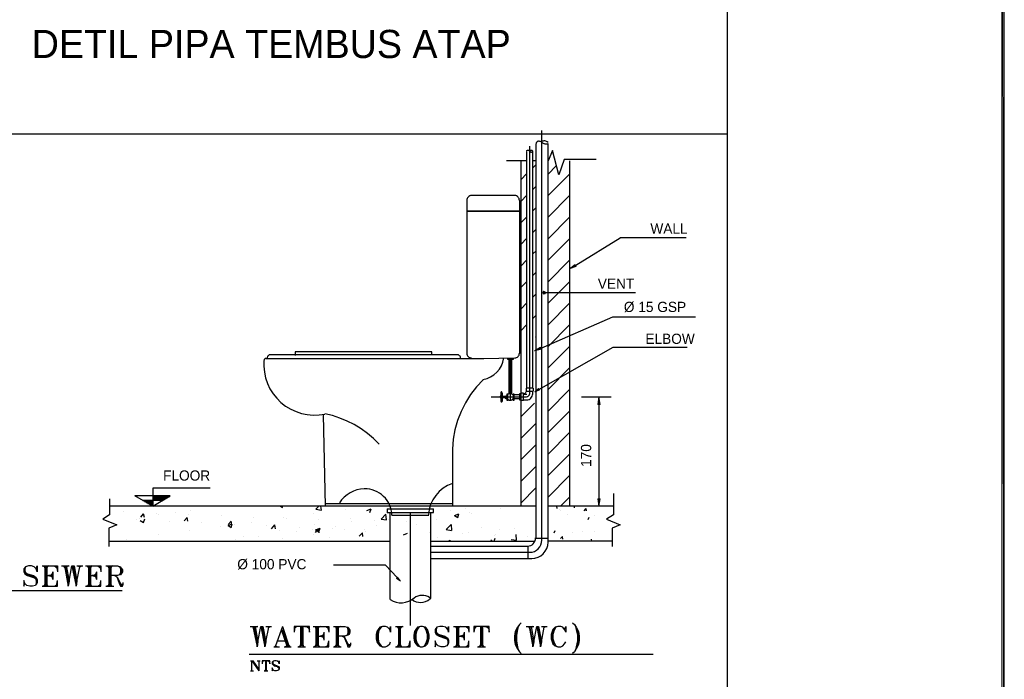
# Model space of a CAD drawing. Header units: millimetres. Extents: x 0 to 420, y 0 to 297.
# Tile 71 of 100: x 263 to 363, y 89 to 156. Entities that reach past the tile are written whole.
import ezdxf

# ---------------------------------------------------------------- set-up
doc = ezdxf.new("R2010")
doc.units = ezdxf.units.MM
for name, color, linetype in [('FILL_000000', 7, 'Continuous'), ('LINE_000000', 7, 'Continuous'), ('TEXT', 7, 'Continuous')]:
    doc.layers.add(name, color=color, linetype=linetype)

msp = doc.modelspace()

# ---------------------------------------------------------------- hatches: boundary and pattern name
at = {"layer": 'FILL_000000'}
h = msp.add_hatch(color=7, dxfattribs=at)
h.dxf.hatch_style = 1
h.paths.add_polyline_path([(363.3, 286.94), (363.05, 286.94), (363.3, 9.99), (363.3, 286.94)])
h = msp.add_hatch(color=7, dxfattribs=at)
h.dxf.hatch_style = 1
h.paths.add_polyline_path([(363.05, 286.94), (363.3, 9.99), (363.05, 9.99), (363.05, 286.94)])
h = msp.add_hatch(color=7, dxfattribs=at)
h.dxf.hatch_style = 1
h.paths.add_polyline_path([(319.57, 131.11), (319.45, 131.32), (318.9, 130.85), (319.57, 131.11)])
h = msp.add_hatch(color=7, dxfattribs=at)
h.dxf.hatch_style = 1
h.paths.add_polyline_path([(316.19, 128.52), (316.27, 128.44), (316.15, 128.44), (316.19, 128.52)])
h = msp.add_hatch(color=7, dxfattribs=at)
h.dxf.hatch_style = 1
h.paths.add_polyline_path([(316.15, 128.44), (316.19, 128.31), (316.27, 128.44), (316.15, 128.44)])
h = msp.add_hatch(color=7, dxfattribs=at)
h.dxf.hatch_style = 1
h.paths.add_polyline_path([(316.27, 128.57), (316.19, 128.52), (316.27, 128.44), (316.27, 128.57)])
h = msp.add_hatch(color=7, dxfattribs=at)
h.dxf.hatch_style = 1
h.paths.add_polyline_path([(316.19, 128.31), (316.27, 128.44), (316.27, 128.27), (316.19, 128.31)])
h = msp.add_hatch(color=7, dxfattribs=at)
h.dxf.hatch_style = 1
h.paths.add_polyline_path([(316.27, 128.44), (316.4, 128.52), (316.27, 128.57), (316.27, 128.44)])
h = msp.add_hatch(color=7, dxfattribs=at)
h.dxf.hatch_style = 1
h.paths.add_polyline_path([(316.44, 128.44), (316.27, 128.44), (316.4, 128.52), (316.44, 128.44)])
h = msp.add_hatch(color=7, dxfattribs=at)
h.dxf.hatch_style = 1
h.paths.add_polyline_path([(316.27, 128.44), (316.27, 128.27), (316.4, 128.31), (316.27, 128.44)])
h = msp.add_hatch(color=7, dxfattribs=at)
h.dxf.hatch_style = 1
h.paths.add_polyline_path([(316.4, 128.31), (316.44, 128.44), (316.27, 128.44), (316.4, 128.31)])
h = msp.add_hatch(color=7, dxfattribs=at)
h.dxf.hatch_style = 1
h.paths.add_polyline_path([(316.02, 122.64), (315.93, 122.85), (315.3, 122.47), (316.02, 122.64)])
h = msp.add_hatch(color=7, dxfattribs=at)
h.dxf.hatch_style = 1
h.paths.add_polyline_path([(315.81, 118.45), (315.72, 118.62), (315.34, 118.28), (315.81, 118.45)])
h = msp.add_hatch(color=7, dxfattribs=at)
h.dxf.hatch_style = 1
h.paths.add_polyline_path([(321.78, 117.01), (322.03, 117.01), (321.9, 117.77), (321.78, 117.01)])
h = msp.add_hatch(color=7, dxfattribs=at)
h.dxf.hatch_style = 1
h.paths.add_polyline_path([(321.78, 107.36), (322.03, 107.36), (321.9, 106.6), (321.78, 107.36)])
h = msp.add_hatch(color=7, dxfattribs=at)
h.dxf.hatch_style = 1
h.paths.add_polyline_path([(301.2, 99.23), (301.33, 99.36), (301.62, 98.93), (301.2, 99.23)])

# ---------------------------------------------------------------- linework, layer by layer
at = {"layer": 'LINE_000000', "lineweight": 25}
for p, q in [((316.06, 103.12), (316.06, 144.99)), ((51.86, 144.65), (335.03, 144.65)), ((314.54, 118.62), (314.54, 142.83)), ((315.13, 118.62), (315.13, 142.83)), ((315.47, 103.34), (315.47, 143.64)), ((316.65, 143.68), (316.65, 143.68)), ((316.7, 102.91), (316.7, 143.68)), ((317.16, 142.96), (316.7, 141.9)), ((317.8, 140.46), (317.16, 142.96)), ((314.54, 141.9), (312.46, 141.9)), ((313.9, 141.9), (313.9, 106.6)), ((315.47, 141.9), (315.13, 141.9)), ((316.7, 141.9), (316.7, 141.9)), ((318.35, 142.03), (317.8, 140.46)), ((321.61, 142.03), (318.35, 142.03)), ((318.9, 141.9), (318.9, 106.6)), ((315.13, 141.18), (315.47, 141.52)), ((316.7, 140.55), (317.54, 141.39)), ((313.9, 139.95), (314.54, 140.59)), ((316.7, 138.35), (318.9, 140.55)), ((315.13, 138.98), (315.47, 139.32)), ((308.4, 137.84), (308.4, 122.22)), ((313.31, 138.35), (308.91, 138.35)), ((313.82, 122.22), (313.82, 137.84)), ((313.9, 137.75), (314.54, 138.39)), ((316.7, 136.14), (318.9, 138.35)), ((315.13, 136.78), (315.47, 137.12)), ((313.9, 135.55), (314.54, 136.19)), ((316.7, 133.94), (318.9, 136.14)), ((315.13, 134.58), (315.47, 134.92)), ((313.9, 133.35), (314.54, 133.98)), ((316.7, 131.74), (318.9, 133.94)), ((319.53, 131.23), (324.06, 134.03)), ((330.79, 134.03), (324.06, 134.03)), ((313.9, 131.15), (314.54, 131.78)), ((315.13, 132.38), (315.47, 132.71)), ((316.7, 129.54), (318.9, 131.74)), ((315.13, 130.17), (315.47, 130.51)), ((313.9, 128.95), (314.54, 129.58)), ((316.7, 127.34), (318.9, 129.54)), ((315.13, 127.97), (315.47, 128.31)), ((316.44, 128.44), (316.61, 128.44)), ((316.61, 128.44), (325.63, 128.44)), ((313.9, 126.75), (314.54, 127.38)), ((316.7, 125.14), (318.9, 127.34)), ((315.13, 125.77), (315.47, 126.11)), ((315.98, 122.77), (323.3, 125.94)), ((323.3, 125.94), (331.77, 125.94)), ((313.9, 124.54), (314.54, 125.18)), ((316.7, 122.94), (318.9, 125.14)), ((315.43, 123.87), (315.47, 123.91)), ((315.76, 118.53), (323.34, 122.85)), ((316.7, 120.73), (318.9, 122.94)), ((323.34, 122.85), (330.92, 122.85)), ((287.87, 121.71), (310.13, 121.71)), ((307.42, 122.09), (288.29, 122.09)), ((304.84, 122.39), (290.87, 122.39)), ((290.87, 122.39), (290.87, 122)), ((304.84, 122.09), (304.84, 122.39)), ((310.05, 121.71), (313.31, 121.75)), ((312.59, 121.58), (312.59, 121.75)), ((312.72, 118.07), (312.72, 121.58)), ((312.84, 121.58), (312.84, 117.39)), ((313.01, 118.07), (313.01, 121.58)), ((316.7, 118.53), (318.9, 120.73)), ((311.87, 118.19), (311.87, 117.31)), ((311.87, 117.81), (311.87, 117.69)), ((312.04, 117.31), (312.04, 118.19)), ((312.38, 117.81), (312.04, 117.81)), ((312.38, 117.69), (312.04, 117.69)), ((312.5, 118.07), (312.5, 117.43)), ((312.59, 118.07), (312.5, 118.07)), ((312.59, 117.43), (312.59, 118.07)), ((313.14, 118.07), (313.14, 117.43)), ((313.22, 118.07), (313.14, 118.07)), ((313.22, 117.43), (313.22, 118.07)), ((313.82, 117.98), (313.22, 117.98)), ((313.82, 117.43), (313.82, 118.11)), ((313.82, 118.11), (313.94, 118.11)), ((314.2, 118.15), (313.94, 118.15)), ((314.2, 117.39), (314.2, 118.15)), ((314.2, 118.07), (314.2, 118.07)), ((314.2, 118.07), (314.54, 118.07)), ((315.17, 118.66), (314.45, 118.66)), ((314.54, 118.62), (314.54, 118.66)), ((315.13, 118.07), (315.13, 118.36)), ((315.17, 118.66), (315.17, 118.36)), ((316.7, 116.33), (318.9, 118.53)), ((320.12, 117.77), (323.13, 117.77)), ((312.5, 117.43), (312.59, 117.43)), ((313.14, 117.43), (313.22, 117.43)), ((313.82, 117.56), (313.22, 117.56)), ((313.94, 117.43), (313.82, 117.43)), ((313.9, 115.74), (315.3, 117.14)), ((314.2, 117.39), (313.94, 117.39)), ((314.2, 117.47), (314.54, 117.47)), ((314.2, 117.47), (314.2, 117.47)), ((321.9, 117.01), (321.9, 107.36)), ((293.71, 115.95), (293.92, 106.64)), ((316.7, 114.13), (318.9, 116.33)), ((313.9, 113.54), (315.47, 115.1)), ((316.7, 111.93), (318.9, 114.13)), ((313.9, 111.34), (315.47, 112.9)), ((306.96, 106.64), (306.96, 112.44)), ((316.7, 109.73), (318.9, 111.93)), ((313.9, 109.14), (315.47, 110.7)), ((316.7, 107.53), (318.9, 109.73)), ((278.09, 107.65), (274.49, 107.65)), ((276.31, 106.6), (274.49, 107.65)), ((282.19, 108.46), (276.31, 108.46)), ((313.9, 106.93), (315.47, 108.5)), ((323.38, 107.91), (323.38, 105.71)), ((277.33, 107.19), (275.25, 107.19)), ((275.29, 107.19), (276.31, 107.19)), ((275.46, 107.1), (276.31, 107.1)), ((275.63, 106.98), (276.31, 106.98)), ((275.8, 106.89), (276.31, 106.89)), ((276.01, 106.76), (276.31, 106.76)), ((276.18, 106.68), (276.31, 106.68)), ((276.31, 107.61), (278.05, 107.61)), ((276.31, 107.53), (277.83, 107.53)), ((276.31, 107.4), (277.66, 107.4)), ((276.31, 107.31), (277.49, 107.31)), ((293.92, 106.64), (306.96, 106.64)), ((306.96, 106.85), (293.96, 106.85)), ((317.97, 106.6), (318.9, 107.53)), ((315.47, 106.6), (271.91, 106.6)), ((273.35, 106.04), (273.35, 106.04)), ((275.08, 105.49), (275.38, 105.83)), ((275.46, 105.45), (275.38, 105.83)), ((276.69, 105.88), (276.69, 105.88)), ((276.94, 105.75), (276.94, 105.75)), ((278.6, 105.96), (278.6, 105.96)), ((279.99, 105.75), (279.99, 105.75)), ((280.12, 106.17), (280.12, 106.17)), ((282.24, 106.6), (282.24, 106.6)), ((283.25, 106.6), (283.25, 106.6)), ((283.34, 105.62), (283.34, 105.62)), ((289.35, 106.6), (289.56, 106.47)), ((289.56, 106.47), (289.6, 106.6)), ((292.78, 105.83), (292.78, 105.83)), ((292.99, 106.3), (293.29, 106.6)), ((292.99, 106.3), (293.54, 106.21)), ((293.54, 106.21), (293.5, 106.6)), ((295.99, 106.3), (295.99, 106.3)), ((298.2, 106.17), (298.62, 106.34)), ((298.49, 105.96), (298.62, 106.34)), ((299.64, 105.28), (300.14, 105.79)), ((300.19, 105.2), (300.14, 105.79)), ((300.27, 106.34), (305.01, 106.34)), ((300.27, 106.34), (300.27, 105.92)), ((305.01, 105.92), (300.27, 105.92)), ((300.52, 105.92), (300.52, 97.16)), ((304.5, 105.66), (300.74, 105.66)), ((302.6, 105.92), (302.6, 94.4)), ((302.81, 105.62), (302.81, 105.62)), ((304.67, 105.88), (304.67, 97.16)), ((305.01, 105.96), (305.01, 106.34)), ((306.75, 106.13), (306.75, 106.13)), ((307.13, 105.66), (307.59, 105.83)), ((307.13, 105.66), (307.47, 105.45)), ((307.47, 105.45), (307.59, 105.83)), ((308.31, 106.34), (308.31, 106.34)), ((308.69, 105.96), (308.69, 105.96)), ((308.91, 105.88), (308.91, 105.88)), ((311.87, 106.34), (311.87, 106.34)), ((323.34, 106.6), (316.7, 106.6)), ((317.63, 106.38), (317.58, 106.6)), ((317.84, 106.3), (317.84, 106.3)), ((317.92, 106.13), (317.92, 106.13)), ((318.73, 105.75), (318.73, 105.75)), ((319.41, 106.43), (319.41, 106.6)), ((320.38, 106.13), (320.59, 106.38)), ((320.63, 106.13), (320.59, 106.38)), ((321.39, 105.62), (321.39, 105.62)), ((274.66, 105.2), (274.66, 105.2)), ((275, 105.33), (275, 105.33)), ((275.04, 105.16), (275.38, 104.94)), ((275.38, 104.94), (275.51, 105.33)), ((278, 105.07), (278, 105.07)), ((279.53, 105.11), (279.82, 105.45)), ((279.91, 105.07), (279.82, 105.45)), ((281.31, 104.9), (281.31, 104.9)), ((284.01, 104.73), (284.31, 105.07)), ((284.01, 104.65), (284.44, 104.82)), ((284.01, 104.65), (284.31, 104.44)), ((284.4, 104.69), (284.31, 105.07)), ((284.31, 104.44), (284.44, 104.82)), ((284.65, 104.77), (284.65, 104.77)), ((286.43, 104.99), (286.43, 104.99)), ((286.64, 105.45), (286.64, 105.45)), ((287.95, 104.65), (287.95, 104.65)), ((288.46, 104.31), (288.8, 104.69)), ((288.84, 104.31), (288.8, 104.69)), ((289.64, 105.41), (289.64, 105.41)), ((289.98, 105.33), (289.98, 105.33)), ((292.86, 104.73), (292.86, 104.73)), ((293.29, 105.2), (293.29, 105.2)), ((296.5, 105.37), (296.5, 105.37)), ((296.63, 105.03), (296.63, 105.03)), ((298.92, 105.11), (298.92, 105.11)), ((299.13, 104.65), (299.13, 104.65)), ((299.64, 105.28), (300.19, 105.2)), ((300.44, 105.28), (300.44, 105.28)), ((302.26, 105.03), (302.26, 105.03)), ((303.28, 104.77), (303.28, 104.77)), ((305.27, 105.24), (305.27, 105.24)), ((320.8, 105.24), (320.89, 105.49)), ((271.82, 104.35), (271.82, 102.49)), ((276.86, 103.67), (276.86, 103.67)), ((280.04, 104.1), (280.04, 104.1)), ((283.21, 104.52), (283.21, 104.52)), ((289.26, 104.1), (289.26, 104.1)), ((291.04, 104.06), (291.04, 104.06)), ((291.3, 104.48), (291.3, 104.48)), ((292.61, 104.27), (292.61, 104.27)), ((292.69, 103.76), (292.69, 103.76)), ((292.95, 104.18), (293.41, 104.35)), ((292.95, 103.93), (293.24, 104.31)), ((292.95, 104.18), (293.29, 103.97)), ((293.33, 103.89), (293.24, 104.31)), ((293.29, 103.97), (293.41, 104.35)), ((294.64, 104.35), (294.64, 104.35)), ((294.98, 104.56), (294.98, 104.56)), ((295.91, 104.22), (295.91, 104.22)), ((297.39, 103.55), (297.73, 103.89)), ((297.77, 103.51), (297.73, 103.89)), ((297.94, 104.22), (297.94, 104.22)), ((298.03, 104.01), (298.03, 104.01)), ((301.92, 103.67), (302.34, 103.84)), ((304.59, 103.93), (304.59, 103.93)), ((306.28, 104.22), (306.83, 104.14)), ((306.62, 104.61), (306.62, 104.61)), ((307.93, 103.8), (307.93, 103.8)), ((308.61, 103.89), (308.61, 103.89)), ((309.92, 104.48), (309.92, 104.48)), ((311.23, 103.63), (311.23, 103.63)), ((311.28, 103.67), (311.28, 103.67)), ((311.78, 104.27), (311.78, 104.27)), ((313.27, 104.35), (313.27, 104.35)), ((313.48, 103.12), (313.44, 103.72)), ((317.33, 103.89), (317.42, 104.14)), ((319.24, 103.93), (319.24, 103.93)), ((320.17, 104.06), (320.17, 104.06)), ((321.48, 104.01), (321.48, 104.01)), ((323.26, 104.35), (323.26, 102.49)), ((271.82, 103.04), (300.52, 103.04)), ((273.6, 103.21), (273.6, 103.21)), ((284.78, 103.25), (284.78, 103.25)), ((285.62, 103.51), (285.62, 103.51)), ((287.1, 103.55), (287.1, 103.55)), ((289.56, 103.34), (289.56, 103.34)), ((294.39, 103.38), (294.39, 103.38)), ((304.67, 103.04), (315.38, 103.04)), ((305.44, 103.42), (305.44, 103.42)), ((307.64, 103.08), (307.64, 103.08)), ((310.85, 103.17), (311.02, 103.04)), ((311.19, 103.04), (311.28, 103.34)), ((312.93, 103.21), (313.48, 103.12)), ((314.58, 103.51), (314.58, 103.51)), ((315.47, 103.34), (316.7, 103.34)), ((323.26, 103.04), (316.74, 103.04)), ((317.97, 103.29), (318.18, 103.51)), ((318.22, 103.25), (318.18, 103.51)), ((321.18, 103.04), (321.14, 103.25)), ((321.18, 103.12), (321.18, 103.12)), ((304.67, 102.53), (314.62, 102.53)), ((304.67, 101.9), (314.83, 101.9)), ((314.62, 102.53), (314.62, 101.26)), ((300.1, 100.58), (294.77, 100.58)), ((301.29, 99.31), (300.1, 100.58)), ((304.67, 101.26), (315.04, 101.26)), ((265.09, 100.5), (265.3, 100.41)), ((265.22, 100.5), (265.3, 100.29)), ((265.3, 100.5), (265.3, 98.42)), ((265.39, 100.41), (265.39, 98.51)), ((265.51, 100.5), (265.51, 98.42)), ((265.6, 100.5), (265.51, 100.29)), ((265.68, 100.5), (265.51, 100.41)), ((266.11, 100.5), (266.57, 100.41)), ((266.11, 99.91), (266.11, 99.1)), ((266.28, 100.5), (266.57, 100.29)), ((266.4, 100.5), (266.57, 100.2)), ((266.49, 100.5), (266.57, 99.91)), ((267, 100.5), (267.76, 100.5)), ((267.08, 100.5), (267.38, 100.41)), ((267.17, 100.5), (267.38, 100.29)), ((267.59, 100.5), (267.46, 100.29)), ((267.67, 100.5), (267.46, 100.41)), ((268.05, 100.5), (268.27, 100.5)), ((268.56, 100.5), (269.16, 100.5)), ((269.54, 100.5), (269.75, 100.41)), ((269.66, 100.5), (269.75, 100.29)), ((269.75, 100.5), (269.75, 98.42)), ((269.83, 100.41), (269.83, 98.51)), ((269.96, 100.5), (269.96, 98.42)), ((270.04, 100.5), (269.96, 100.29)), ((270.13, 100.5), (269.96, 100.41)), ((270.55, 100.5), (271.02, 100.41)), ((270.55, 99.91), (270.55, 99.1)), ((270.72, 100.5), (271.02, 100.29)), ((270.85, 100.5), (271.02, 100.2)), ((270.93, 100.5), (271.02, 99.91)), ((271.61, 100.5), (271.82, 100.41)), ((271.74, 100.5), (271.82, 100.29)), ((271.82, 100.5), (271.82, 98.42)), ((271.91, 100.41), (271.91, 98.51)), ((272.03, 100.5), (272.03, 98.42)), ((272.12, 100.5), (272.03, 100.29)), ((272.2, 100.5), (272.03, 100.41)), ((265.3, 98.64), (265.22, 98.42)), ((265.51, 99.53), (266.11, 99.53)), ((265.51, 98.64), (265.6, 98.42)), ((266.28, 98.42), (266.57, 98.64)), ((266.4, 98.42), (266.57, 98.72)), ((266.49, 98.42), (266.57, 99.02)), ((267.76, 98.93), (267.67, 98.42)), ((268.56, 98.93), (268.48, 98.42)), ((269.75, 98.64), (269.66, 98.42)), ((269.96, 99.53), (270.55, 99.53)), ((269.96, 98.64), (270.04, 98.42)), ((270.72, 98.42), (271.02, 98.64)), ((270.85, 98.42), (271.02, 98.72)), ((270.93, 98.42), (271.02, 99.02)), ((271.82, 98.64), (271.74, 98.42)), ((272.03, 98.64), (272.12, 98.42)), ((205.49, 98), (273.18, 98)), ((265.3, 98.51), (265.09, 98.42)), ((265.51, 98.51), (265.68, 98.42)), ((266.11, 98.42), (266.57, 98.51)), ((269.75, 98.51), (269.54, 98.42)), ((269.96, 98.51), (270.13, 98.42)), ((270.55, 98.42), (271.02, 98.51)), ((271.53, 98.42), (272.33, 98.42)), ((271.82, 98.51), (271.61, 98.42)), ((272.03, 98.51), (272.2, 98.42)), ((286.26, 94.32), (287.06, 94.32)), ((286.39, 94.32), (286.68, 94.23)), ((286.47, 94.32), (286.68, 94.11)), ((286.85, 94.32), (286.77, 94.11)), ((286.98, 94.32), (286.77, 94.23)), ((287.36, 94.32), (287.57, 94.32)), ((287.87, 94.32), (288.46, 94.32)), ((289.56, 94.32), (288.84, 92.33)), ((289.43, 94.02), (290.03, 92.24)), ((289.56, 94.32), (290.24, 92.24)), ((289.56, 94.02), (290.15, 92.24)), ((290.75, 94.32), (290.75, 93.73)), ((290.83, 94.32), (290.75, 93.73)), ((290.91, 94.32), (290.75, 94.02)), ((291.04, 94.32), (290.75, 94.11)), ((291.21, 94.32), (290.75, 94.23)), ((291.42, 94.32), (291.42, 92.24)), ((291.51, 94.23), (291.51, 92.33)), ((291.63, 94.32), (291.63, 92.24)), ((291.8, 94.32), (292.31, 94.23)), ((292.02, 94.32), (292.31, 94.11)), ((292.1, 94.32), (292.31, 94.02)), ((292.23, 94.32), (292.31, 93.73)), ((292.82, 94.32), (292.99, 94.23)), ((292.9, 94.32), (292.99, 94.11)), ((292.99, 94.32), (292.99, 92.24)), ((293.12, 94.23), (293.12, 92.33)), ((293.2, 94.32), (293.2, 92.24)), ((293.29, 94.32), (293.2, 94.11)), ((293.41, 94.32), (293.2, 94.23)), ((293.79, 94.32), (294.3, 94.23)), ((293.79, 93.73), (293.79, 92.92)), ((294.01, 94.32), (294.3, 94.11)), ((294.09, 94.32), (294.3, 94.02)), ((294.17, 94.32), (294.3, 93.73)), ((294.89, 94.32), (295.06, 94.23)), ((294.98, 94.32), (295.06, 94.11)), ((295.06, 94.32), (295.06, 92.24)), ((295.19, 94.23), (295.19, 92.33)), ((295.27, 94.32), (295.27, 92.24)), ((295.36, 94.32), (295.27, 94.11)), ((295.49, 94.32), (295.27, 94.23)), ((301.12, 94.32), (301.88, 94.32)), ((301.2, 94.32), (301.41, 94.23)), ((301.29, 94.32), (301.41, 94.11)), ((301.41, 94.32), (301.41, 92.24)), ((301.5, 94.23), (301.5, 92.33)), ((301.58, 94.32), (301.58, 92.24)), ((301.71, 94.32), (301.58, 94.11)), ((301.79, 94.32), (301.58, 94.23)), ((307.13, 94.32), (307.34, 94.23)), ((307.26, 94.32), (307.34, 94.11)), ((307.34, 94.32), (307.34, 92.24)), ((307.42, 94.23), (307.42, 92.33)), ((307.55, 94.32), (307.55, 92.24)), ((307.64, 94.32), (307.55, 94.11)), ((307.72, 94.32), (307.55, 94.23)), ((308.14, 94.32), (308.61, 94.23)), ((308.14, 93.73), (308.14, 92.92)), ((308.31, 94.32), (308.61, 94.11)), ((308.44, 94.32), (308.61, 94.02)), ((308.53, 94.32), (308.61, 93.73)), ((309.12, 94.32), (309.12, 93.73)), ((309.2, 94.32), (309.12, 93.73)), ((309.33, 94.32), (309.12, 94.02)), ((309.41, 94.32), (309.12, 94.11)), ((309.63, 94.32), (309.12, 94.23)), ((309.8, 94.32), (309.8, 92.24)), ((309.92, 94.23), (309.92, 92.33)), ((310.01, 94.32), (310.01, 92.24)), ((310.22, 94.32), (310.68, 94.23)), ((310.39, 94.32), (310.68, 94.11)), ((310.52, 94.32), (310.68, 94.02)), ((310.6, 94.32), (310.68, 93.73)), ((314.45, 94.32), (315.26, 94.32)), ((314.54, 94.32), (314.83, 94.23)), ((314.66, 94.32), (314.83, 94.11)), ((315.04, 94.32), (314.96, 94.11)), ((315.13, 94.32), (314.96, 94.23)), ((315.55, 94.32), (315.72, 94.32)), ((316.02, 94.32), (316.61, 94.32)), ((287.06, 92.75), (286.98, 92.24)), ((287.87, 92.75), (287.78, 92.24)), ((289.05, 92.84), (289.94, 92.84)), ((293.2, 93.34), (293.79, 93.34)), ((294.09, 92.24), (294.3, 92.54)), ((294.17, 92.24), (294.3, 92.84)), ((302.39, 92.24), (302.6, 92.54)), ((302.47, 92.24), (302.6, 92.84)), ((307.55, 93.34), (308.14, 93.34)), ((308.44, 92.24), (308.61, 92.54)), ((308.53, 92.24), (308.61, 92.84)), ((315.26, 92.75), (315.13, 92.24)), ((316.02, 92.75), (315.93, 92.24)), ((288.67, 92.24), (289.26, 92.24)), ((289.73, 92.24), (290.45, 92.24)), ((290.03, 92.33), (289.86, 92.24)), ((290.03, 92.46), (289.94, 92.24)), ((290.15, 92.46), (290.32, 92.24)), ((291.13, 92.24), (291.93, 92.24)), ((291.42, 92.33), (291.21, 92.24)), ((291.42, 92.46), (291.34, 92.24)), ((291.63, 92.46), (291.72, 92.24)), ((291.63, 92.33), (291.8, 92.24)), ((292.99, 92.33), (292.82, 92.24)), ((292.99, 92.46), (292.9, 92.24)), ((293.2, 92.46), (293.29, 92.24)), ((293.2, 92.33), (293.41, 92.24)), ((293.79, 92.24), (294.3, 92.33)), ((294.01, 92.24), (294.3, 92.46)), ((294.77, 92.24), (295.57, 92.24)), ((295.06, 92.33), (294.89, 92.24)), ((295.06, 92.46), (294.98, 92.24)), ((295.27, 92.46), (295.36, 92.24)), ((295.27, 92.33), (295.49, 92.24)), ((301.41, 92.33), (301.2, 92.24)), ((301.41, 92.46), (301.29, 92.24)), ((301.58, 92.46), (301.71, 92.24)), ((301.58, 92.33), (301.79, 92.24)), ((302.09, 92.24), (302.6, 92.33)), ((302.3, 92.24), (302.6, 92.46)), ((307.34, 92.33), (307.13, 92.24)), ((307.34, 92.46), (307.26, 92.24)), ((307.55, 92.46), (307.64, 92.24)), ((307.55, 92.33), (307.72, 92.24)), ((308.14, 92.24), (308.61, 92.33)), ((308.31, 92.24), (308.61, 92.46)), ((309.5, 92.24), (310.3, 92.24)), ((309.8, 92.33), (309.63, 92.24)), ((309.8, 92.46), (309.71, 92.24)), ((310.01, 92.46), (310.09, 92.24)), ((310.01, 92.33), (310.22, 92.24)), ((286.17, 91.48), (327.45, 91.48)), ((286.3, 90.81), (286.55, 90.81)), ((286.34, 90.81), (286.43, 90.76)), ((286.51, 90.81), (287.1, 89.92)), ((286.55, 90.81), (287.15, 89.92)), ((286.98, 90.81), (287.27, 90.81)), ((287.15, 90.76), (287.15, 89.79)), ((287.49, 90.81), (287.49, 90.51)), ((287.53, 90.81), (287.49, 90.51)), ((287.57, 90.81), (287.49, 90.68)), ((287.61, 90.81), (287.49, 90.72)), ((287.74, 90.81), (287.49, 90.76)), ((287.82, 90.81), (287.82, 89.79)), ((287.87, 90.76), (287.87, 89.83)), ((287.91, 90.81), (287.91, 89.79)), ((288.04, 90.81), (288.29, 90.76)), ((288.12, 90.81), (288.29, 90.72)), ((288.16, 90.81), (288.29, 90.68)), ((288.21, 90.81), (288.29, 90.51)), ((286.3, 89.79), (286.6, 89.79)), ((287.7, 89.79), (288.08, 89.79)), ((287.82, 89.83), (287.74, 89.79)), ((287.82, 89.87), (287.78, 89.79)), ((287.91, 89.87), (287.99, 89.79)), ((287.91, 89.83), (288.04, 89.79))]:
    msp.add_line(p, q, dxfattribs=at)
at = {"layer": 'LINE_000000', "lineweight": 0}
for points in [[(363.3, 286.94), (363.05, 286.94), (363.3, 9.99), (363.3, 286.94)], [(363.05, 286.94), (363.3, 9.99), (363.05, 9.99), (363.05, 286.94)], [(319.57, 131.11), (319.45, 131.32), (318.9, 130.85), (319.57, 131.11)], [(316.19, 128.52), (316.27, 128.44), (316.15, 128.44), (316.19, 128.52)], [(316.15, 128.44), (316.19, 128.31), (316.27, 128.44), (316.15, 128.44)], [(316.27, 128.57), (316.19, 128.52), (316.27, 128.44), (316.27, 128.57)], [(316.19, 128.31), (316.27, 128.44), (316.27, 128.27), (316.19, 128.31)], [(316.27, 128.44), (316.4, 128.52), (316.27, 128.57), (316.27, 128.44)], [(316.44, 128.44), (316.27, 128.44), (316.4, 128.52), (316.44, 128.44)], [(316.27, 128.44), (316.27, 128.27), (316.4, 128.31), (316.27, 128.44)], [(316.4, 128.31), (316.44, 128.44), (316.27, 128.44), (316.4, 128.31)], [(316.02, 122.64), (315.93, 122.85), (315.3, 122.47), (316.02, 122.64)], [(315.81, 118.45), (315.72, 118.62), (315.34, 118.28), (315.81, 118.45)], [(321.78, 117.01), (322.03, 117.01), (321.9, 117.77), (321.78, 117.01)], [(321.78, 107.36), (322.03, 107.36), (321.9, 106.6), (321.78, 107.36)], [(301.2, 99.23), (301.33, 99.36), (301.62, 98.93), (301.2, 99.23)]]:
    msp.add_lwpolyline(points, close=True, dxfattribs=at)
at = {"layer": 'LINE_000000', "lineweight": 25}
for points in [[(51.86, 259.67), (51.86, 29.68), (335.03, 29.68), (335.03, 259.67), (51.86, 259.67)], [(51.86, 259.67), (51.86, 29.68), (335.03, 29.68), (335.03, 259.67), (51.86, 259.67)], [(308.4, 136.74), (313.82, 136.74), (308.4, 136.74)], [(303.66, 94.32), (303.36, 94.23), (303.19, 94.02), (303.06, 93.81), (302.98, 93.43), (302.98, 93.13), (303.06, 92.75), (303.19, 92.54), (303.36, 92.33), (303.66, 92.24), (303.87, 92.24), (304.17, 92.33), (304.38, 92.54), (304.46, 92.75), (304.55, 93.13), (304.55, 93.43), (304.46, 93.81), (304.38, 94.02), (304.17, 94.23), (303.87, 94.32), (303.66, 94.32)]]:
    msp.add_lwpolyline(points, close=True, dxfattribs=at)
for points in [[(315.61, 143.84), (315.58, 143.83), (315.55, 143.82), (315.53, 143.8), (315.51, 143.77), (315.49, 143.75), (315.48, 143.72), (315.47, 143.69), (315.47, 143.66)], [(316.12, 143.75), (316.06, 143.79), (316, 143.83), (315.94, 143.86), (315.87, 143.88), (315.8, 143.89), (315.73, 143.89), (315.66, 143.88), (315.59, 143.87)], [(316.7, 143.77), (316.62, 143.83), (316.54, 143.88), (316.46, 143.91), (316.37, 143.93), (316.27, 143.93), (316.18, 143.92), (316.09, 143.9), (316.01, 143.86)], [(310.9, 117.77), (314.41, 117.77), (314.49, 117.77), (314.58, 117.81), (314.62, 117.81), (314.66, 117.86), (314.75, 117.94), (314.79, 117.98), (314.79, 118.03), (314.83, 118.11), (314.83, 118.19), (314.83, 143.38)], [(314.81, 142.89), (314.79, 142.91), (314.77, 142.92), (314.75, 142.93), (314.73, 142.94), (314.71, 142.95), (314.69, 142.96), (314.66, 142.96), (314.64, 142.96), (314.62, 142.96), (314.59, 142.95), (314.57, 142.95), (314.55, 142.94), (314.53, 142.93), (314.51, 142.92), (314.49, 142.9), (314.47, 142.89)], [(315.15, 142.89), (315.13, 142.9), (315.11, 142.92), (315.1, 142.93), (315.07, 142.94), (315.05, 142.95), (315.03, 142.95), (315.01, 142.96), (314.98, 142.96), (314.96, 142.96), (314.94, 142.96), (314.92, 142.95), (314.89, 142.94), (314.87, 142.93), (314.85, 142.92), (314.83, 142.91), (314.82, 142.89)], [(314.82, 142.88), (314.83, 142.86), (314.85, 142.84), (314.87, 142.83), (314.89, 142.82), (314.91, 142.81), (314.93, 142.8), (314.95, 142.79), (314.98, 142.79), (315, 142.79), (315.03, 142.8), (315.05, 142.8), (315.07, 142.81), (315.09, 142.83), (315.11, 142.84), (315.13, 142.86), (315.14, 142.88)], [(316.12, 143.74), (316.18, 143.71), (316.25, 143.68), (316.31, 143.66), (316.38, 143.64), (316.46, 143.64), (316.53, 143.64), (316.6, 143.65), (316.67, 143.67)], [(308.89, 138.35), (308.79, 138.34), (308.7, 138.31), (308.61, 138.26), (308.54, 138.2), (308.48, 138.13), (308.44, 138.05), (308.41, 137.96), (308.4, 137.86)], [(313.77, 137.86), (313.76, 137.96), (313.74, 138.05), (313.69, 138.13), (313.63, 138.2), (313.56, 138.26), (313.48, 138.31), (313.39, 138.34), (313.29, 138.35)], [(287.89, 121.71), (287.85, 121.7), (287.81, 121.69), (287.78, 121.68), (287.75, 121.65), (287.73, 121.62), (287.71, 121.59), (287.7, 121.56), (287.7, 121.52)], [(288.35, 122.09), (288.27, 122.08), (288.21, 122.06), (288.15, 122.02), (288.09, 121.98), (288.05, 121.92), (288.02, 121.86), (288, 121.8), (287.99, 121.72)], [(307.76, 121.72), (307.76, 121.8), (307.74, 121.86), (307.71, 121.93), (307.66, 121.98), (307.61, 122.02), (307.55, 122.06), (307.48, 122.08), (307.41, 122.09)], [(308.4, 122.24), (308.41, 122.14), (308.44, 122.05), (308.48, 121.97), (308.54, 121.89), (308.61, 121.83), (308.7, 121.79), (308.79, 121.76), (308.89, 121.75)], [(310.05, 119.55), (310.46, 119.65), (310.83, 119.81), (311.17, 120.03), (311.48, 120.3), (311.73, 120.61), (311.94, 120.96), (312.09, 121.34), (312.18, 121.75)], [(313.14, 121.75), (313.14, 121.58), (312.59, 121.58)], [(313.29, 121.75), (313.39, 121.76), (313.48, 121.79), (313.56, 121.83), (313.63, 121.89), (313.69, 121.97), (313.74, 122.05), (313.76, 122.14), (313.77, 122.24)], [(287.67, 121.51), (287.66, 120.9), (287.72, 120.3), (287.84, 119.72), (288.03, 119.15), (288.29, 118.61), (288.6, 118.1), (288.98, 117.63), (289.41, 117.2), (289.89, 116.83), (290.41, 116.52), (290.95, 116.27), (291.52, 116.08), (292.1, 115.96), (292.7, 115.91), (293.3, 115.93), (293.9, 116.02)], [(310.06, 119.53), (309.38, 118.8), (308.78, 118.01), (308.25, 117.17), (307.81, 116.29), (307.45, 115.37), (307.18, 114.42), (307.01, 113.45), (306.92, 112.45)], [(311.86, 117.85), (311.85, 117.86), (311.84, 117.86), (311.83, 117.85), (311.82, 117.85), (311.82, 117.85), (311.81, 117.84), (311.8, 117.83), (311.8, 117.83), (311.79, 117.82), (311.79, 117.81), (311.79, 117.8), (311.78, 117.79), (311.79, 117.78), (311.79, 117.77), (311.79, 117.77), (311.8, 117.76), (311.8, 117.75), (311.81, 117.74), (311.82, 117.74), (311.82, 117.73), (311.83, 117.73), (311.84, 117.73), (311.85, 117.73), (311.86, 117.73)], [(312, 118.21), (312, 118.22), (312, 118.23), (311.99, 118.24), (311.99, 118.25), (311.98, 118.25), (311.98, 118.26), (311.97, 118.27), (311.97, 118.27), (311.96, 118.27), (311.95, 118.28), (311.94, 118.28), (311.93, 118.28), (311.92, 118.28), (311.92, 118.28), (311.91, 118.27), (311.9, 118.27), (311.89, 118.27), (311.89, 118.26), (311.88, 118.25), (311.88, 118.25), (311.87, 118.24), (311.87, 118.23), (311.87, 118.22), (311.87, 118.21)], [(312.5, 117.56), (312.38, 117.56), (312.38, 117.9), (312.5, 117.9)], [(313.1, 117.98), (313.07, 118.01), (313.04, 118.04), (313.01, 118.06), (312.97, 118.08), (312.94, 118.09), (312.9, 118.1), (312.86, 118.11), (312.82, 118.11), (312.78, 118.11), (312.74, 118.1), (312.71, 118.09), (312.67, 118.08), (312.63, 118.06), (312.6, 118.04), (312.57, 118.01), (312.55, 117.98)], [(314.18, 118.11), (314.24, 118.12), (314.3, 118.13), (314.35, 118.16), (314.4, 118.2), (314.44, 118.25), (314.47, 118.3), (314.49, 118.36), (314.49, 118.43)], [(314.45, 118.66), (314.45, 118.36), (315.17, 118.36)], [(314.52, 117.47), (314.64, 117.49), (314.75, 117.52), (314.86, 117.58), (314.95, 117.65), (315.02, 117.75), (315.08, 117.85), (315.12, 117.97), (315.13, 118.09)], [(311.87, 117.34), (311.87, 117.33), (311.87, 117.32), (311.87, 117.31), (311.88, 117.3), (311.88, 117.29), (311.89, 117.29), (311.89, 117.28), (311.9, 117.27), (311.91, 117.27), (311.92, 117.27), (311.92, 117.26), (311.93, 117.26), (311.94, 117.26), (311.95, 117.27), (311.96, 117.27), (311.97, 117.27), (311.97, 117.28), (311.98, 117.29), (311.99, 117.29), (311.99, 117.3), (311.99, 117.31), (312, 117.32), (312, 117.33), (312, 117.34)], [(312.54, 117.57), (312.57, 117.54), (312.6, 117.51), (312.63, 117.49), (312.66, 117.47), (312.7, 117.45), (312.74, 117.44), (312.78, 117.44), (312.82, 117.43), (312.86, 117.44), (312.9, 117.44), (312.94, 117.45), (312.98, 117.47), (313.02, 117.49), (313.05, 117.51), (313.08, 117.54), (313.11, 117.57)], [(299.45, 112.96), (298.86, 113.53), (298.24, 114.05), (297.59, 114.52), (296.9, 114.94), (296.18, 115.3), (295.44, 115.61), (294.67, 115.87), (293.88, 116.06)], [(306.92, 108.93), (306.43, 108.72), (305.97, 108.44), (305.57, 108.1), (305.22, 107.7), (304.93, 107.26), (304.7, 106.79), (304.55, 106.27), (304.47, 105.74)], [(276.31, 108.46), (276.31, 106.6), (278.09, 107.65)], [(297.91, 108.37), (297.53, 108.34), (297.16, 108.27), (296.81, 108.14), (296.47, 107.98), (296.16, 107.78), (295.87, 107.53), (295.61, 107.26), (295.39, 106.94)], [(300.74, 105.69), (300.72, 105.96), (300.67, 106.23), (300.6, 106.49), (300.51, 106.74), (300.39, 106.98), (300.25, 107.2), (300.08, 107.42), (299.9, 107.61), (299.69, 107.79), (299.47, 107.95), (299.24, 108.08), (299, 108.19), (298.74, 108.27), (298.48, 108.33), (298.22, 108.37), (297.94, 108.37)], [(271.91, 107.36), (271.91, 105.71), (271.23, 105.28), (272.63, 104.69), (271.82, 104.35)], [(323.38, 105.71), (322.66, 105.28), (324.06, 104.69), (323.26, 104.35)], [(306.28, 104.22), (306.79, 104.73), (306.83, 104.14)], [(306.58, 103.04), (306.66, 103.12), (306.66, 103.04)], [(314.6, 102.53), (314.77, 102.55), (314.92, 102.6), (315.06, 102.67), (315.18, 102.77), (315.28, 102.9), (315.36, 103.04), (315.41, 103.19), (315.43, 103.36)], [(314.81, 101.9), (315.06, 101.92), (315.3, 101.99), (315.51, 102.11), (315.69, 102.26), (315.85, 102.45), (315.96, 102.66), (316.04, 102.89), (316.06, 103.15)], [(315.02, 101.26), (315.36, 101.3), (315.67, 101.39), (315.96, 101.55), (316.21, 101.75), (316.41, 102), (316.56, 102.28), (316.66, 102.6), (316.7, 102.93)], [(264.41, 100.2), (264.5, 100.5), (264.5, 99.91), (264.41, 100.2), (264.2, 100.41), (263.91, 100.5), (263.61, 100.5), (263.31, 100.41), (263.14, 100.2), (263.14, 99.91), (263.23, 99.69), (263.52, 99.53), (264.12, 99.31), (264.33, 99.23), (264.41, 99.02), (264.41, 98.72), (264.33, 98.51)], [(263.31, 100.41), (263.23, 100.2), (263.23, 99.99), (263.31, 99.82), (263.52, 99.69), (264.12, 99.53), (264.41, 99.31), (264.5, 99.1), (264.5, 98.81), (264.41, 98.64), (264.33, 98.51), (264.03, 98.42), (263.74, 98.42), (263.44, 98.51), (263.23, 98.72), (263.14, 99.02), (263.14, 98.42), (263.23, 98.72)], [(263.23, 99.91), (263.31, 99.69), (263.52, 99.61), (264.12, 99.4), (264.33, 99.31), (264.41, 99.1)], [(265.01, 100.5), (266.57, 100.5), (266.57, 99.91)], [(266.11, 99.61), (265.68, 99.53), (266.11, 99.4)], [(266.11, 99.69), (265.9, 99.53), (266.11, 99.31)], [(266.11, 99.91), (265.98, 99.53), (266.11, 99.1)], [(267.29, 100.5), (267.67, 98.42), (267.67, 98.93), (267.38, 100.5)], [(267.46, 100.5), (267.76, 98.93), (268.05, 100.5)], [(268.05, 100.5), (268.48, 98.42), (268.48, 98.93), (268.18, 100.5)], [(268.27, 100.5), (268.56, 98.93), (268.86, 100.41)], [(268.65, 100.5), (268.86, 100.41), (269.07, 100.5)], [(269.45, 100.5), (271.02, 100.5), (271.02, 99.91)], [(270.55, 99.61), (270.13, 99.53), (270.55, 99.4)], [(270.55, 99.69), (270.34, 99.53), (270.55, 99.31)], [(270.55, 99.91), (270.43, 99.53), (270.55, 99.1)], [(271.53, 100.5), (272.71, 100.5), (273.01, 100.41), (273.09, 100.29), (273.22, 100.12), (273.22, 99.91), (273.09, 99.69), (273.01, 99.61), (272.71, 99.53), (272.03, 99.53)], [(272.71, 100.5), (272.92, 100.41), (273.01, 100.2), (273.01, 99.82), (272.92, 99.61), (272.71, 99.53)], [(273.01, 100.29), (273.09, 100.12), (273.09, 99.91), (273.01, 99.69)], [(265.01, 98.42), (266.57, 98.42), (266.57, 99.02)], [(269.45, 98.42), (271.02, 98.42), (271.02, 99.02)], [(272.42, 99.53), (272.63, 99.4), (272.71, 99.23), (272.92, 98.64), (273.01, 98.42), (273.22, 98.42), (273.3, 98.64), (273.3, 98.81)], [(272.63, 99.4), (272.71, 99.31), (273.01, 98.72), (273.09, 98.64), (273.22, 98.64), (273.3, 98.72)], [(272.92, 98.81), (273.01, 98.64), (273.09, 98.51), (273.22, 98.51)], [(300.52, 97.18), (300.53, 97.16), (300.53, 97.15), (300.53, 97.14), (300.54, 97.13), (300.54, 97.12), (300.55, 97.11), (300.56, 97.1), (300.57, 97.09)], [(300.57, 97.08), (300.87, 96.91), (301.18, 96.8), (301.5, 96.74), (301.83, 96.74), (302.15, 96.79), (302.46, 96.89), (302.75, 97.04), (303.02, 97.25)], [(302.79, 97.09), (303, 96.95), (303.23, 96.85), (303.46, 96.79), (303.7, 96.77), (303.94, 96.8), (304.18, 96.86), (304.4, 96.97), (304.6, 97.12)], [(304.6, 97.27), (304.41, 97.37), (304.22, 97.44), (304.01, 97.48), (303.8, 97.49), (303.6, 97.47), (303.4, 97.42), (303.2, 97.33), (303.02, 97.22)], [(304.64, 97.1), (304.65, 97.11), (304.65, 97.12), (304.66, 97.13), (304.66, 97.14), (304.67, 97.15), (304.67, 97.16), (304.67, 97.17), (304.67, 97.18), (304.67, 97.19), (304.67, 97.21), (304.66, 97.22), (304.66, 97.23), (304.65, 97.24), (304.65, 97.25), (304.64, 97.26), (304.63, 97.26)], [(313.94, 94.7), (313.77, 94.53), (313.56, 94.23), (313.35, 93.81), (313.27, 93.34), (313.27, 92.92), (313.35, 92.46), (313.56, 92.03), (313.77, 91.74), (313.94, 91.57)], [(319.19, 94.7), (319.41, 94.53), (319.57, 94.23), (319.79, 93.81), (319.87, 93.34), (319.87, 92.92), (319.79, 92.46), (319.57, 92.03), (319.41, 91.74), (319.19, 91.57)], [(286.55, 94.32), (286.98, 92.24), (286.98, 92.75), (286.68, 94.32)], [(286.77, 94.32), (287.06, 92.75), (287.36, 94.32)], [(287.36, 94.32), (287.78, 92.24), (287.78, 92.75), (287.49, 94.32)], [(287.57, 94.32), (287.87, 92.75), (288.16, 94.23)], [(287.95, 94.32), (288.16, 94.23), (288.37, 94.32)], [(292.31, 93.73), (292.31, 94.32), (290.75, 94.32)], [(292.69, 94.32), (294.3, 94.32), (294.3, 93.73)], [(293.79, 93.73), (293.71, 93.34), (293.79, 92.92)], [(294.77, 94.32), (295.95, 94.32), (296.25, 94.23), (296.38, 94.11), (296.46, 93.94), (296.46, 93.73), (296.38, 93.51), (296.25, 93.43), (295.95, 93.34), (295.27, 93.34)], [(295.95, 94.32), (296.16, 94.23), (296.25, 94.02), (296.25, 93.64), (296.16, 93.43), (295.95, 93.34)], [(296.25, 94.11), (296.38, 93.94), (296.38, 93.73), (296.25, 93.51)], [(300.52, 94.02), (300.61, 94.32), (300.61, 93.73), (300.52, 94.02), (300.31, 94.23), (300.1, 94.32), (299.8, 94.32), (299.51, 94.23), (299.34, 94.02), (299.21, 93.81), (299.13, 93.51), (299.13, 93.05), (299.21, 92.75), (299.34, 92.54), (299.51, 92.33), (299.8, 92.24), (300.1, 92.24), (300.31, 92.33), (300.52, 92.54), (300.61, 92.75)], [(299.42, 94.02), (299.34, 93.81), (299.21, 93.51), (299.21, 93.05), (299.34, 92.75), (299.42, 92.54)], [(299.8, 94.32), (299.64, 94.23), (299.42, 93.94), (299.34, 93.51), (299.34, 93.05), (299.42, 92.63), (299.64, 92.33), (299.8, 92.24)], [(303.28, 94.02), (303.19, 93.81), (303.06, 93.51), (303.06, 93.05), (303.19, 92.75), (303.28, 92.54)], [(303.66, 94.32), (303.49, 94.23), (303.28, 93.94), (303.19, 93.51), (303.19, 93.05), (303.28, 92.63), (303.49, 92.33), (303.66, 92.24)], [(303.87, 92.24), (304.08, 92.33), (304.25, 92.63), (304.38, 93.05), (304.38, 93.51), (304.25, 93.94), (304.08, 94.23), (303.87, 94.32)], [(304.25, 92.54), (304.38, 92.75), (304.46, 93.05), (304.46, 93.51), (304.38, 93.81), (304.25, 94.02)], [(306.45, 94.02), (306.54, 94.32), (306.54, 93.73), (306.45, 94.02), (306.24, 94.23), (305.94, 94.32), (305.65, 94.32), (305.35, 94.23), (305.18, 94.02), (305.18, 93.73), (305.27, 93.51), (305.56, 93.34), (306.15, 93.13), (306.37, 93.05), (306.45, 92.84), (306.45, 92.54), (306.37, 92.33)], [(305.35, 94.23), (305.27, 94.02), (305.27, 93.81), (305.35, 93.64), (305.56, 93.51), (306.15, 93.34), (306.45, 93.13), (306.54, 92.92), (306.54, 92.63), (306.45, 92.46), (306.37, 92.33), (306.07, 92.24), (305.77, 92.24), (305.48, 92.33), (305.27, 92.54), (305.18, 92.84), (305.18, 92.24), (305.27, 92.54)], [(305.27, 93.73), (305.35, 93.51), (305.56, 93.43), (306.15, 93.22), (306.37, 93.13), (306.45, 92.92)], [(307.04, 94.32), (308.61, 94.32), (308.61, 93.73)], [(308.14, 93.73), (308.02, 93.34), (308.14, 92.92)], [(310.68, 93.73), (310.68, 94.32), (309.12, 94.32)], [(313.56, 94.11), (313.48, 93.81), (313.35, 93.43), (313.35, 92.84), (313.48, 92.46), (313.56, 92.16)], [(313.77, 94.53), (313.65, 94.32), (313.56, 94.02), (313.48, 93.43), (313.48, 92.84), (313.56, 92.24), (313.65, 91.95), (313.77, 91.74)], [(314.75, 94.32), (315.13, 92.24), (315.13, 92.75), (314.83, 94.32)], [(314.96, 94.32), (315.26, 92.75), (315.55, 94.32)], [(315.55, 94.32), (315.93, 92.24), (315.93, 92.75), (315.64, 94.32)], [(315.72, 94.32), (316.02, 92.75), (316.31, 94.23)], [(316.15, 94.32), (316.31, 94.23), (316.53, 94.32)], [(318.39, 94.02), (318.52, 94.32), (318.52, 93.73), (318.39, 94.02), (318.22, 94.23), (318.01, 94.32), (317.71, 94.32), (317.42, 94.23), (317.2, 94.02), (317.12, 93.81), (317.03, 93.51), (317.03, 93.05), (317.12, 92.75), (317.2, 92.54), (317.42, 92.33), (317.71, 92.24), (318.01, 92.24), (318.22, 92.33), (318.39, 92.54), (318.52, 92.75)], [(317.33, 94.02), (317.2, 93.81), (317.12, 93.51), (317.12, 93.05), (317.2, 92.75), (317.33, 92.54)], [(317.71, 94.32), (317.5, 94.23), (317.33, 93.94), (317.2, 93.51), (317.2, 93.05), (317.33, 92.63), (317.5, 92.33), (317.71, 92.24)], [(319.41, 94.53), (319.49, 94.32), (319.57, 94.02), (319.7, 93.43), (319.7, 92.84), (319.57, 92.24), (319.49, 91.95), (319.41, 91.74)], [(319.57, 94.11), (319.7, 93.81), (319.79, 93.43), (319.79, 92.84), (319.7, 92.46), (319.57, 92.16)], [(292.69, 92.24), (294.3, 92.24), (294.3, 92.84)], [(293.79, 93.43), (293.41, 93.34), (293.79, 93.22)], [(293.79, 93.51), (293.58, 93.34), (293.79, 93.13)], [(295.66, 93.34), (295.87, 93.22), (295.95, 93.05), (296.16, 92.46), (296.25, 92.24), (296.46, 92.24), (296.54, 92.46), (296.54, 92.63)], [(295.87, 93.22), (295.95, 93.13), (296.25, 92.54), (296.38, 92.46), (296.46, 92.46), (296.54, 92.54)], [(296.16, 92.63), (296.25, 92.46), (296.38, 92.33), (296.46, 92.33)], [(301.12, 92.24), (302.6, 92.24), (302.6, 92.84)], [(307.04, 92.24), (308.61, 92.24), (308.61, 92.84)], [(308.14, 93.43), (307.72, 93.34), (308.14, 93.22)], [(308.14, 93.51), (307.93, 93.34), (308.14, 93.13)], [(288.76, 92.24), (288.84, 92.33), (289.05, 92.24)], [(286.43, 89.83), (286.43, 90.81), (287.15, 89.79)], [(287.02, 90.81), (287.15, 90.76), (287.23, 90.81)], [(288.29, 90.51), (288.29, 90.81), (287.49, 90.81)], [(289.18, 90.68), (289.22, 90.81), (289.22, 90.51), (289.18, 90.68), (289.05, 90.76), (288.92, 90.81), (288.76, 90.81), (288.63, 90.76), (288.5, 90.68), (288.5, 90.51), (288.59, 90.42), (288.71, 90.3), (289.01, 90.21), (289.09, 90.17), (289.18, 90.09), (289.18, 89.92), (289.09, 89.83)], [(288.63, 90.76), (288.59, 90.68), (288.59, 90.55), (288.63, 90.47), (288.71, 90.42), (289.01, 90.3), (289.18, 90.21), (289.22, 90.13), (289.22, 89.96), (289.18, 89.87), (289.09, 89.83), (288.97, 89.79), (288.8, 89.79), (288.67, 89.83), (288.59, 89.92), (288.5, 90.09), (288.5, 89.79), (288.59, 89.92)], [(286.34, 89.79), (286.43, 89.83), (286.55, 89.79)], [(288.59, 90.51), (288.63, 90.42), (288.71, 90.38), (289.01, 90.25), (289.09, 90.21), (289.18, 90.13)]]:
    msp.add_lwpolyline(points, dxfattribs=at)

# ---------------------------------------------------------------- texts
at = {"layer": 'TEXT'}
for s, height, p in [('DETIL PIPA TEMBUS ATAP', 2.8758, (263.95, 152.4)), ('WALL', 1.044, (327.15, 134.45)), ('VENT', 1.044, (321.78, 128.82)), ('Ø 15 GSP', 1.044, (324.44, 126.45)), ('ELBOW', 1.044, (326.64, 123.19)), ('FLOOR', 1.044, (277.37, 109.22)), ('Ø 100 PVC', 1.044, (284.95, 100.16))]:
    msp.add_text(s, height=height, dxfattribs=at).set_placement(p)
msp.add_text('170', height=1.044, rotation=90, dxfattribs=at).set_placement((321.1, 110.62))

doc.saveas('drawing.dxf')
